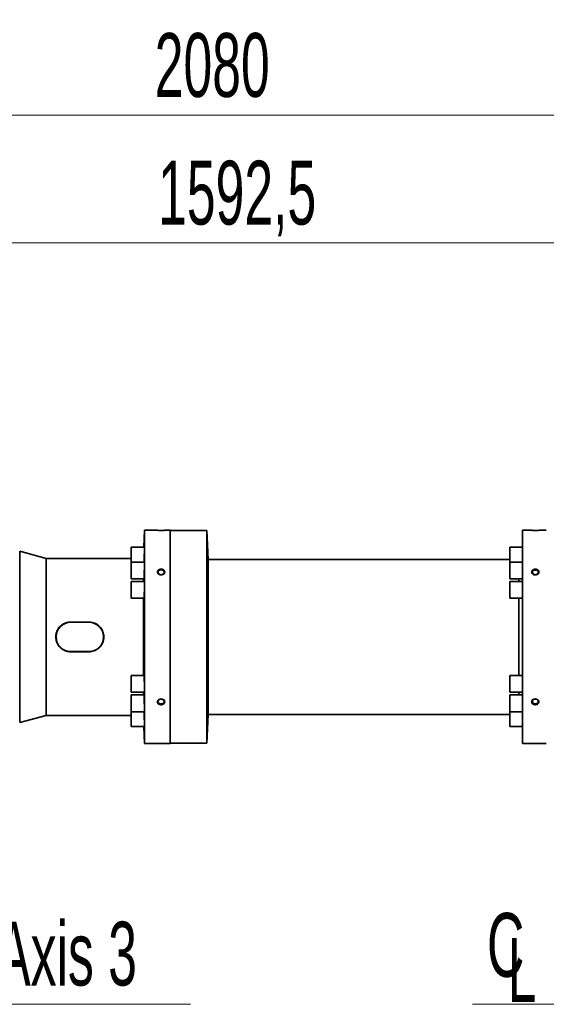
# Model space of a CAD drawing. Header units: millimetres. Extents: x 0 to 11920, y 0 to 8400.
# Tile 63 of 66: x 8147 to 8724, y 6761 to 7840. Entities that reach past the tile are written whole.
import ezdxf

# ---------------------------------------------------------------- set-up
doc = ezdxf.new("R2010")
doc.units = ezdxf.units.MM
doc.header["$LTSCALE"] = 20
doc.styles.add('SLDTEXTSTYLE0', font='TXT', dxfattribs={"width": 0.605})
doc.dimstyles.new('SLDDIMSTYLE0', dxfattribs={"dimtxt": 70, "dimasz": 70, "dimexe": 0, "dimexo": 0.0625, "dimgap": 17.5, "dimtad": 1, "dimdec": 1, "dimrnd": 1e-09, "dimzin": 12, "dimdsep": 46, "dimtxsty": 'SLDTEXTSTYLE0', "dimsah": 1, "dimcen": 0.09, "dimadec": 0, "dimazin": 3, "dimtfac": 1, "dimtofl": 0, "dimtmove": 0, "dimatfit": 3, "dimfxl": 1, "dimfrac": 2, "dimtolj": 1, "dimtzin": 12, "dimarcsym": 0})
doc.dimstyles.new('SLDDIMSTYLE1', dxfattribs={"dimtxt": 70, "dimasz": 70, "dimexe": 0, "dimexo": 0.0625, "dimgap": 17.5, "dimtad": 1, "dimdec": 0, "dimrnd": 1e-09, "dimzin": 12, "dimdsep": 46, "dimtxsty": 'SLDTEXTSTYLE0', "dimsah": 1, "dimcen": 0.09, "dimadec": 0, "dimazin": 3, "dimtfac": 1, "dimtofl": 0, "dimtmove": 0, "dimatfit": 3, "dimfxl": 1, "dimfrac": 2, "dimtolj": 1, "dimtzin": 12, "dimarcsym": 0})

# ---------------------------------------------------------------- blocks, each defined once
blk = doc.blocks.new('_D_5')
at = {"color": 7, "linetype": 'Continuous', "lineweight": 0}
for p, q in [((7248.4, 7050.3), (7248.4, 7905.3)), ((9442.3, 7266.4), (9442.3, 7905.3)), ((7248.4, 7875.3), (9442.3, 7875.3))]:
    blk.add_line(p, q, dxfattribs=at)
at = {"color": 7, "linetype": 'Continuous', "lineweight": 18}
for centre, start, end in [((8345.8, 7929), 153.4349, 206.5651), ((8344.8, 7929), 333.4349, 26.5651)]:
    blk.add_arc(centre, 120.1, start, end, dxfattribs=at)
for points in [[(7248.4, 7875.3), (7318.4, 7865.3), (7318.4, 7885.3)], [(9442.3, 7875.3), (9372.3, 7885.3), (9372.3, 7865.3)]]:
    blk.add_solid(points, dxfattribs=at)
at = {"color": 7, "linetype": 'Continuous', "lineweight": 18, "insert": (8238.4, 7965.5), "char_height": 70, "attachment_point": 1, "style": 'SLDTEXTSTYLE0'}
blk.add_mtext('2194', dxfattribs=at)
blk = doc.blocks.new('_D_6')
at = {"color": 7, "linetype": 'Continuous', "lineweight": 0}
for p, q in [((7649.8, 6967.4), (7649.8, 7625.3)), ((9242.3, 7167.4), (9242.3, 7625.3)), ((9242.3, 7595.3), (7649.8, 7595.3))]:
    blk.add_line(p, q, dxfattribs=at)
at = {"color": 7, "linetype": 'Continuous', "lineweight": 18}
for points in [[(7649.8, 7595.3), (7719.8, 7585.3), (7719.8, 7605.3)], [(9242.3, 7595.3), (9172.3, 7605.3), (9172.3, 7585.3)]]:
    blk.add_solid(points, dxfattribs=at)
at = {"color": 7, "linetype": 'Continuous', "lineweight": 18, "insert": (8299, 7685.5), "char_height": 70, "attachment_point": 1, "style": 'SLDTEXTSTYLE0'}
blk.add_mtext('1592,5', dxfattribs=at)
blk = doc.blocks.new('_D_9')
at = {"color": 7, "linetype": 'Continuous', "lineweight": 0}
for p, q in [((7362.3, 7219.9), (7362.3, 7765.3)), ((9442.3, 7266.4), (9442.3, 7765.3)), ((9442.3, 7735.3), (7362.3, 7735.3))]:
    blk.add_line(p, q, dxfattribs=at)
at = {"color": 7, "linetype": 'Continuous', "lineweight": 18}
for points in [[(7362.3, 7735.3), (7432.3, 7725.3), (7432.3, 7745.3)], [(9442.3, 7735.3), (9372.3, 7745.3), (9372.3, 7725.3)]]:
    blk.add_solid(points, dxfattribs=at)
at = {"color": 7, "linetype": 'Continuous', "lineweight": 18, "insert": (8295.3, 7825.5), "char_height": 70, "attachment_point": 1, "style": 'SLDTEXTSTYLE0'}
blk.add_mtext('2080', dxfattribs=at)
blk = doc.blocks.new('SW_SYMBOL_MOD_CL')
at = {"color": 0, "linetype": 'Continuous', "lineweight": 0, "char_height": 15515, "attachment_point": 5, "style": 'SLDTEXTSTYLE0'}
for s, insert in [('C', (8000, 12000)), ('L', (12000, 6000))]:
    blk.add_mtext(s, dxfattribs=dict(at, insert=insert))
blk = doc.blocks.new('SW_NOTE_0_5')
at = {"color": 0, "linetype": 'Continuous', "lineweight": 0}
for p, q in [((0, 0), (331.1, 0)), ((331.1, 0), (0, 0)), ((0, 0), (331.1, 0)), ((331.1, 0), (0, 0)), ((0, 0), (331.1, 0)), ((331.1, 0), (0, 0))]:
    blk.add_line(p, q, dxfattribs=at)
at = {"color": 0, "linetype": 'Continuous', "lineweight": 0, "xscale": 0.004511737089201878, "yscale": 0.004511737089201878, "zscale": 0.004511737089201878}
blk.add_blockref('SW_SYMBOL_MOD_CL', (1.2, 10.5), dxfattribs=at)
at = {"color": 0, "linetype": 'Continuous', "lineweight": 0, "insert": (118.3, 90.6), "char_height": 70, "attachment_point": 1, "style": 'SLDTEXTSTYLE0'}
blk.add_mtext('Axis 3', dxfattribs=at)
blk = doc.blocks.new('SW_NOTE_0_6')
at = {"color": 0, "linetype": 'Continuous', "lineweight": 0}
for p, q in [((-331.1, 0), (0, 0)), ((0, 0), (-331.1, 0)), ((-331.1, 0), (0, 0)), ((0, 0), (-331.1, 0)), ((-331.1, 0), (0, 0)), ((0, 0), (-331.1, 0))]:
    blk.add_line(p, q, dxfattribs=at)
at = {"color": 0, "linetype": 'Continuous', "lineweight": 0, "xscale": 0.004511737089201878, "yscale": 0.004511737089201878, "zscale": 0.004511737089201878}
blk.add_blockref('SW_SYMBOL_MOD_CL', (-330.8, 10.5), dxfattribs=at)
at = {"color": 0, "linetype": 'Continuous', "lineweight": 0, "insert": (-213.7, 90.6), "char_height": 70, "attachment_point": 1, "style": 'SLDTEXTSTYLE0'}
blk.add_mtext('Axis 5', dxfattribs=at)

msp = doc.modelspace()

# ---------------------------------------------------------------- linework, layer by layer
at = {"color": 7, "linetype": 'Continuous', "lineweight": 35}
for p, q in [((8284.16, 7280.39), (8283.51, 7261.74)), ((8295.25, 7280.39), (8284.16, 7280.39)), ((8284.16, 7046.39), (8284.16, 7280.39)), ((8312.25, 7280.39), (8309.25, 7280.39)), ((8312.25, 7163.39), (8312.25, 7280.39)), ((8352.25, 7279.89), (8312.25, 7279.89)), ((8353.9, 7248.39), (8352.25, 7279.89)), ((8352.25, 7279.89), (8352.25, 7046.89)), ((8705.25, 7280.39), (8698.25, 7280.39)), ((8698.25, 7046.39), (8698.25, 7280.39)), ((8724.25, 7280.39), (8719.25, 7280.39)), ((8176.25, 7249.39), (8147.4, 7257.39)), ((8147.4, 7069.39), (8147.4, 7257.39)), ((8283.99, 7261.74), (8269.66, 7261.74)), ((8269.66, 7261.74), (8269.66, 7245.37)), ((8698.25, 7261.74), (8684.16, 7261.74)), ((8684.16, 7261.74), (8684.16, 7245.37)), ((8269.66, 7249.39), (8176.25, 7249.39)), ((8176.25, 7077.39), (8176.25, 7249.39)), ((8283.99, 7245.37), (8269.66, 7245.37)), ((8269.66, 7245.37), (8269.66, 7227.07)), ((8684.16, 7248.39), (8353.9, 7248.39)), ((8353.9, 7078.39), (8353.9, 7248.39)), ((8698.25, 7245.37), (8684.16, 7245.37)), ((8684.16, 7245.37), (8684.16, 7227.07)), ((8269.66, 7227.07), (8283.46, 7227.07)), ((8283.84, 7224.04), (8269.66, 7224.04)), ((8269.66, 7224.04), (8269.66, 7205.74)), ((8283.08, 7224.04), (8283.08, 7227.07)), ((8684.16, 7227.07), (8698.25, 7227.07)), ((8698.25, 7224.04), (8684.16, 7224.04)), ((8684.16, 7224.04), (8684.16, 7205.74)), ((8694.06, 7227.07), (8694.06, 7224.04)), ((8694.07, 7227.07), (8694.07, 7224.04)), ((8269.66, 7205.74), (8283.53, 7205.74)), ((8283.08, 7121.04), (8283.08, 7205.74)), ((8684.16, 7205.74), (8698.25, 7205.74)), ((8694.06, 7205.74), (8694.06, 7121.04)), ((8694.07, 7205.74), (8694.07, 7121.04)), ((8223.25, 7179.68), (8203.25, 7179.68)), ((8223.25, 7179.39), (8203.25, 7179.39)), ((8312.25, 7046.39), (8312.25, 7163.39)), ((8203.25, 7147.39), (8223.25, 7147.39)), ((8203.25, 7147.1), (8223.25, 7147.1)), ((8283.53, 7121.04), (8269.66, 7121.04)), ((8269.66, 7121.04), (8269.66, 7102.74)), ((8698.25, 7121.04), (8684.16, 7121.04)), ((8684.16, 7121.04), (8684.16, 7102.74)), ((8269.66, 7102.74), (8283.84, 7102.74)), ((8283.46, 7099.71), (8269.66, 7099.71)), ((8269.66, 7099.71), (8269.66, 7081.41)), ((8283.08, 7099.71), (8283.08, 7102.74)), ((8684.16, 7102.74), (8698.25, 7102.74)), ((8698.25, 7099.71), (8684.16, 7099.71)), ((8684.16, 7099.71), (8684.16, 7081.41)), ((8694.06, 7102.74), (8694.06, 7099.71)), ((8694.07, 7102.74), (8694.07, 7099.71)), ((8147.4, 7069.39), (8176.25, 7077.39)), ((8176.25, 7077.39), (8269.66, 7077.39)), ((8269.66, 7081.41), (8283.99, 7081.41)), ((8269.66, 7081.41), (8269.66, 7065.04)), ((8352.25, 7046.89), (8353.9, 7078.39)), ((8353.9, 7078.39), (8684.16, 7078.39)), ((8684.16, 7081.41), (8698.25, 7081.41)), ((8684.16, 7081.41), (8684.16, 7065.04)), ((8269.66, 7065.04), (8283.99, 7065.04)), ((8283.51, 7065.04), (8284.16, 7046.39)), ((8684.16, 7065.04), (8698.25, 7065.04)), ((8284.16, 7046.39), (8312.25, 7046.39)), ((8312.25, 7046.89), (8352.25, 7046.89)), ((8698.25, 7046.39), (8724.25, 7046.39))]:
    msp.add_line(p, q, dxfattribs=at)
at = {"color": 8, "linetype": 'Continuous', "lineweight": 18}
for p, q in [((8203.25, 7179.68), (8203.25, 7179.39)), ((8223.25, 7179.68), (8223.25, 7179.39)), ((8203.25, 7147.1), (8203.25, 7147.39)), ((8223.25, 7147.1), (8223.25, 7147.39))]:
    msp.add_line(p, q, dxfattribs=at)
at = {"color": 7, "linetype": 'Continuous', "lineweight": 35, "flags": 128}
for points in [[(8302.25, 7231.54), (8303.36, 7231.68), (8304.34, 7232.11), (8305.1, 7232.76), (8305.55, 7233.57), (8305.64, 7234.46), (8305.36, 7235.32), (8304.75, 7236.06), (8303.87, 7236.61), (8302.81, 7236.9), (8301.69, 7236.9), (8300.63, 7236.61), (8299.75, 7236.06), (8299.14, 7235.32), (8298.86, 7234.46), (8298.96, 7233.57), (8299.4, 7232.76), (8300.16, 7232.11), (8301.15, 7231.68), (8302.25, 7231.54)], [(8712.25, 7231.58), (8713.31, 7231.72), (8714.25, 7232.12), (8714.97, 7232.75), (8715.4, 7233.53), (8715.49, 7234.37), (8715.23, 7235.19), (8714.64, 7235.9), (8713.8, 7236.43), (8712.79, 7236.7), (8711.72, 7236.7), (8710.7, 7236.43), (8709.86, 7235.9), (8709.27, 7235.19), (8709.01, 7234.37), (8709.1, 7233.53), (8709.53, 7232.75), (8710.25, 7232.12), (8711.2, 7231.72), (8712.25, 7231.58)], [(8302.25, 7089.85), (8303.36, 7089.99), (8304.34, 7090.42), (8305.1, 7091.07), (8305.55, 7091.88), (8305.64, 7092.77), (8305.36, 7093.63), (8304.75, 7094.37), (8303.87, 7094.92), (8302.81, 7095.21), (8301.69, 7095.21), (8300.63, 7094.92), (8299.75, 7094.37), (8299.14, 7093.63), (8298.86, 7092.77), (8298.96, 7091.88), (8299.4, 7091.07), (8300.16, 7090.42), (8301.15, 7089.99), (8302.25, 7089.85)], [(8712.25, 7095.2), (8713.31, 7095.06), (8714.25, 7094.66), (8714.97, 7094.03), (8715.4, 7093.25), (8715.49, 7092.41), (8715.23, 7091.59), (8714.64, 7090.88), (8713.8, 7090.35), (8712.79, 7090.08), (8711.72, 7090.08), (8710.7, 7090.35), (8709.86, 7090.88), (8709.27, 7091.59), (8709.01, 7092.41), (8709.1, 7093.25), (8709.53, 7094.03), (8710.25, 7094.66), (8711.2, 7095.06), (8712.25, 7095.2)]]:
    msp.add_lwpolyline(points, dxfattribs=at)
at = {"color": 7, "linetype": 'Continuous', "lineweight": 35}
for centre, start, end in [((8203.25, 7163.39), 90, 270), ((8223.25, 7163.39), 270, 90)]:
    msp.add_arc(centre, 16, start, end, dxfattribs=at)
for points, knots in [([(8295.25, 7280.39), (8295.27, 7280.39), (8295.33, 7280.39), (8295.98, 7280.35), (8297.4, 7280.28), (8299.37, 7280.22), (8301.69, 7280.19), (8304.11, 7280.2), (8306.34, 7280.25), (8308.07, 7280.33), (8309.09, 7280.38), (8309.2, 7280.39), (8309.25, 7280.39)], [0, 0, 0, 0, 0.0522951, 0.15493, 0.2585861, 0.364844, 0.4740165, 0.5852165, 0.6968735, 0.8072302, 0.9148564, 1, 1, 1, 1]), ([(8705.25, 7280.39), (8705.27, 7280.39), (8705.33, 7280.39), (8705.98, 7280.35), (8707.4, 7280.28), (8709.37, 7280.22), (8711.69, 7280.19), (8714.11, 7280.2), (8716.34, 7280.25), (8718.07, 7280.33), (8719.09, 7280.38), (8719.2, 7280.39), (8719.25, 7280.39)], [0, 0, 0, 0, 0.05229506, 0.15492997, 0.25858615, 0.364844, 0.4740165, 0.58521651, 0.69687347, 0.80723022, 0.91485642, 1, 1, 1, 1]), ([(8283.56, 7245.37), (8283.59, 7245.85), (8283.65, 7246.97), (8283.75, 7249.56), (8283.85, 7252.63), (8283.93, 7255.72), (8283.98, 7258.46), (8284, 7260.5), (8283.99, 7261.64), (8283.96, 7261.63), (8283.95, 7261.62)], [0, 0, 0, 0, 0.1010772, 0.2364882, 0.3719108, 0.5072946, 0.6426102, 0.7778568, 0.9130587, 1, 1, 1, 1]), ([(8283.46, 7227.19), (8283.48, 7227.19), (8283.52, 7227.19), (8283.62, 7228.36), (8283.73, 7230.43), (8283.83, 7233.18), (8283.91, 7236.27), (8283.97, 7239.35), (8284, 7242.09), (8283.99, 7244.13), (8283.96, 7245.27), (8283.92, 7245.26), (8283.9, 7245.25)], [0, 0, 0, 0, 0.0720379, 0.1794307, 0.2868817, 0.3943518, 0.5017989, 0.6091952, 0.7165349, 0.8238334, 0.9311205, 1, 1, 1, 1]), ([(8299.09, 7232.65), (8299.37, 7232.42), (8299.95, 7231.93), (8301.17, 7231.49), (8302.54, 7231.38), (8303.9, 7231.65), (8305.07, 7232.26), (8305.9, 7233.15), (8306.31, 7234.18), (8306.27, 7235.25), (8305.79, 7236.23), (8304.91, 7237.02), (8303.74, 7237.56), (8302.39, 7237.77), (8301.01, 7237.63), (8299.77, 7237.14), (8298.82, 7236.36), (8298.27, 7235.38), (8298.17, 7234.32), (8298.48, 7233.37), (8298.91, 7232.87), (8299.09, 7232.65)], [0, 0, 0, 0, 0.0474448, 0.1012254, 0.1557541, 0.2107118, 0.2655691, 0.3198189, 0.3731824, 0.4257802, 0.478107, 0.530781, 0.5842359, 0.6385426, 0.6934188, 0.7483671, 0.8028522, 0.8565011, 0.9092998, 0.9616443, 1, 1, 1, 1]), ([(8709.11, 7232.67), (8708.89, 7232.93), (8708.43, 7233.49), (8708.18, 7234.51), (8708.36, 7235.55), (8708.97, 7236.48), (8709.93, 7237.2), (8711.16, 7237.64), (8712.53, 7237.75), (8713.88, 7237.5), (8715.04, 7236.92), (8715.87, 7236.07), (8716.29, 7235.06), (8716.25, 7234), (8715.77, 7233), (8714.91, 7232.18), (8713.75, 7231.62), (8712.4, 7231.39), (8711.04, 7231.54), (8709.89, 7232), (8709.34, 7232.47), (8709.11, 7232.67)], [0, 0, 0, 0, 0.0474552, 0.1004995, 0.152957, 0.2053344, 0.2582189, 0.3119423, 0.3664595, 0.4214072, 0.47626, 0.5305125, 0.5838852, 0.6364939, 0.6888279, 0.7415017, 0.7949491, 0.8492444, 0.9041097, 0.9590513, 1, 1, 1, 1]), ([(8283.53, 7205.85), (8283.55, 7205.85), (8283.6, 7205.85), (8283.7, 7207.03), (8283.81, 7209.1), (8283.9, 7211.86), (8283.96, 7214.95), (8284, 7218.03), (8284, 7220.77), (8283.96, 7222.8), (8283.91, 7223.94), (8283.86, 7223.93), (8283.84, 7223.92)], [0, 0, 0, 0, 0.0722353, 0.1796769, 0.2871472, 0.3946032, 0.5020127, 0.609365, 0.7166712, 0.8239585, 0.9312606, 1, 1, 1, 1]), ([(8203.25, 7179.68), (8202.34, 7179.63), (8200.51, 7179.54), (8197.85, 7178.84), (8195.34, 7177.73), (8193.04, 7176.22), (8191.03, 7174.34), (8189.35, 7172.14), (8188.07, 7169.68), (8187.22, 7167.04), (8186.84, 7164.32), (8186.91, 7161.59), (8187.44, 7158.93), (8188.38, 7156.4), (8189.74, 7154.07), (8191.47, 7151.97), (8193.55, 7150.18), (8195.91, 7148.74), (8198.5, 7147.73), (8200.98, 7147.19), (8202.58, 7147.13), (8203.25, 7147.1)], [0, 0, 0, 0, 0.0533302, 0.1066628, 0.1599707, 0.2132814, 0.2671132, 0.3209428, 0.3749328, 0.4289173, 0.4820214, 0.5351244, 0.5874438, 0.6397673, 0.6924465, 0.7451294, 0.7988194, 0.852508, 0.9065449, 0.9605783, 1, 1, 1, 1]), ([(8223.25, 7147.1), (8224.16, 7147.15), (8225.99, 7147.24), (8228.66, 7147.94), (8231.16, 7149.05), (8233.46, 7150.56), (8235.47, 7152.44), (8237.15, 7154.64), (8238.43, 7157.1), (8239.28, 7159.74), (8239.66, 7162.46), (8239.6, 7165.19), (8239.07, 7167.85), (8238.12, 7170.38), (8236.76, 7172.71), (8235.03, 7174.81), (8232.95, 7176.6), (8230.59, 7178.04), (8228.01, 7179.05), (8225.53, 7179.59), (8223.93, 7179.65), (8223.25, 7179.68)], [0, 0, 0, 0, 0.0533302, 0.1066628, 0.1599707, 0.2132814, 0.2671132, 0.3209428, 0.3749328, 0.4289173, 0.4820214, 0.5351244, 0.5874438, 0.6397673, 0.6924465, 0.7451294, 0.7988194, 0.852508, 0.9065449, 0.9605783, 1, 1, 1, 1]), ([(8283.84, 7102.85), (8283.86, 7102.85), (8283.91, 7102.86), (8283.97, 7104.04), (8284, 7106.1), (8283.99, 7108.86), (8283.96, 7111.95), (8283.89, 7115.03), (8283.8, 7117.76), (8283.7, 7119.8), (8283.6, 7120.94), (8283.55, 7120.93), (8283.53, 7120.92)], [0, 0, 0, 0, 0.0724563, 0.1798599, 0.2872064, 0.3945091, 0.5017964, 0.6091017, 0.7164527, 0.8238609, 0.931316, 1, 1, 1, 1]), ([(8283.9, 7081.52), (8283.92, 7081.52), (8283.96, 7081.52), (8283.99, 7082.7), (8284, 7084.77), (8283.97, 7087.52), (8283.91, 7090.61), (8283.83, 7093.69), (8283.72, 7096.43), (8283.61, 7098.46), (8283.52, 7099.61), (8283.48, 7099.59), (8283.46, 7099.59)], [0, 0, 0, 0, 0.0723035, 0.1796618, 0.2869716, 0.3942588, 0.5015566, 0.6088949, 0.7162896, 0.8237355, 0.9312055, 1, 1, 1, 1]), ([(8299.22, 7090.12), (8299.51, 7089.91), (8300.12, 7089.45), (8301.37, 7089.08), (8302.75, 7089.03), (8304.08, 7089.33), (8305.21, 7089.97), (8305.99, 7090.85), (8306.34, 7091.89), (8306.23, 7092.95), (8305.68, 7093.93), (8304.76, 7094.72), (8303.56, 7095.24), (8302.19, 7095.41), (8300.82, 7095.2), (8299.61, 7094.64), (8298.71, 7093.8), (8298.22, 7092.78), (8298.2, 7091.71), (8298.56, 7090.79), (8299.02, 7090.32), (8299.22, 7090.12)], [0, 0, 0, 0, 0.0474033, 0.1013116, 0.1559305, 0.2109079, 0.2657059, 0.3198369, 0.3730722, 0.4255938, 0.4779339, 0.5307011, 0.5842838, 0.6386969, 0.6936171, 0.7485301, 0.802911, 0.8564279, 0.9091283, 0.9614567, 1, 1, 1, 1]), ([(8709.24, 7090.13), (8709, 7090.37), (8708.5, 7090.9), (8708.19, 7091.9), (8708.3, 7092.95), (8708.85, 7093.92), (8709.76, 7094.71), (8710.96, 7095.22), (8712.32, 7095.39), (8713.68, 7095.18), (8714.88, 7094.62), (8715.77, 7093.78), (8716.25, 7092.77), (8716.28, 7091.71), (8715.87, 7090.71), (8715.06, 7089.88), (8713.94, 7089.31), (8712.62, 7089.04), (8711.24, 7089.12), (8710.06, 7089.51), (8709.49, 7089.94), (8709.24, 7090.13)], [0, 0, 0, 0, 0.0474114, 0.100584, 0.1531088, 0.2054571, 0.2582331, 0.3118205, 0.3662326, 0.4211462, 0.4760493, 0.5304206, 0.5839322, 0.6366341, 0.6889697, 0.7415553, 0.7948689, 0.8490439, 0.90385, 0.9588158, 1, 1, 1, 1]), ([(8283.95, 7065.15), (8283.96, 7065.15), (8283.99, 7065.15), (8284, 7066.33), (8283.98, 7068.39), (8283.93, 7071.14), (8283.85, 7074.24), (8283.75, 7077.3), (8283.65, 7079.85), (8283.59, 7080.95), (8283.56, 7081.41)], [0, 0, 0, 0, 0.090858, 0.226042, 0.3611887, 0.4963393, 0.6315335, 0.7667962, 0.9021275, 1, 1, 1, 1])]:
    msp.add_open_spline(points, degree=3, knots=knots, dxfattribs=at)

# ---------------------------------------------------------------- block references
at = {"color": 7, "linetype": 'Continuous', "lineweight": 0}
for name, p in [('SW_NOTE_0_5', (8003.33, 6760.56)), ('SW_NOTE_0_6', (8974.44, 6760.56))]:
    msp.add_blockref(name, p, dxfattribs=at)

# ---------------------------------------------------------------- dimensions: what is measured, and where the dimension line sits
at = {"color": 7, "linetype": 'Continuous', "lineweight": 18}
dim = msp.add_linear_dim(base=(9442.25, 7875.3), p1=(7248.37, 7046.29), p2=(9442.25, 7262.39), angle=0, text='(<>)', dimstyle='SLDDIMSTYLE1', dxfattribs=at)
dim.commit()
dim.dimension.update_dxf_attribs({"geometry": '_D_5', "text_midpoint": (8345.31, 7875.3), "dimtype": 160})
for base, p1, p2, picture, middle in [((7362.25, 7735.3), (9442.25, 7262.39), (7362.25, 7215.89), '_D_9', (8402.25, 7735.3)), ((7649.75, 7595.3), (9242.25, 7163.39), (7649.75, 6963.39), '_D_6', (8446, 7595.3))]:
    dim = msp.add_linear_dim(base=base, p1=p1, p2=p2, dimstyle='SLDDIMSTYLE0', dxfattribs=at)
    dim.commit()
    dim.dimension.update_dxf_attribs({"geometry": picture, "text_midpoint": middle, "dimtype": 160})

doc.saveas('drawing.dxf')
